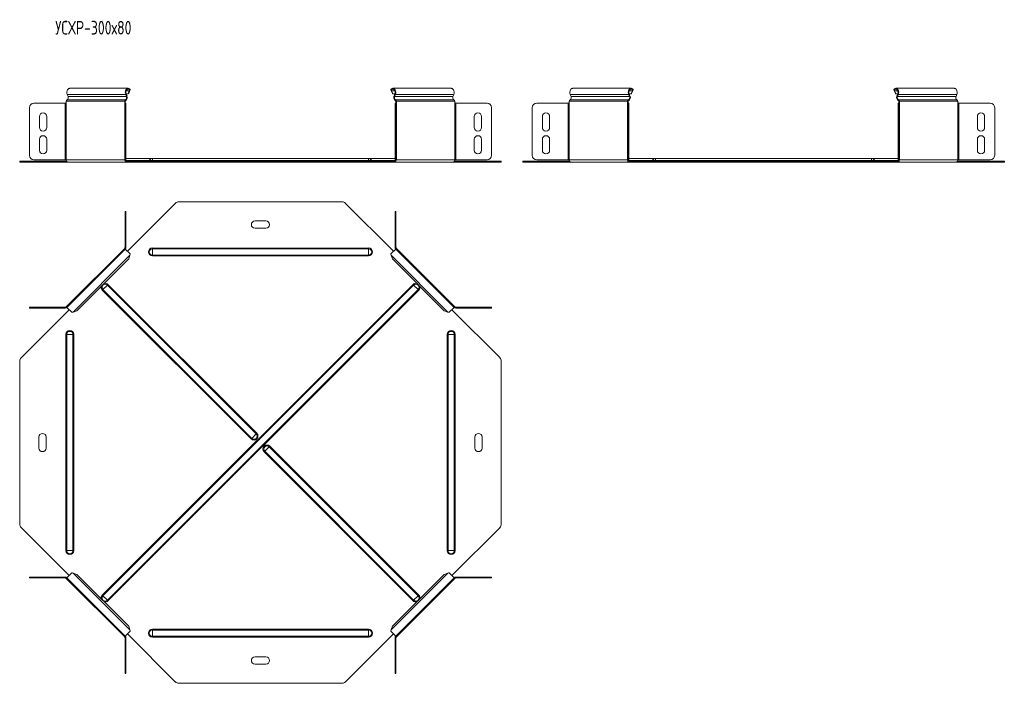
# Model space of a CAD drawing. Header units: millimetres. Extents: x -229 to 1462, y -7545 to 292.
# Tile 4 of 8: x -199 to 881, y -3272 to -2545. Entities that reach past the tile are written whole.
import ezdxf

# ---------------------------------------------------------------- set-up
doc = ezdxf.new("R2010")
doc.units = ezdxf.units.MM
doc.styles.add('SLDTEXTSTYLE3', font='TXT', dxfattribs={"width": 0.7, "bigfont": 'bigfont'})

msp = doc.modelspace()

# ---------------------------------------------------------------- linework, layer by layer
at = {"color": 7, "linetype": 'Continuous', "lineweight": 15}
for p, q in [((-79.7, -2619.8), (-143.8, -2619.8)), ((-78.5, -2622.7), (-79.9, -2626)), ((-77.8, -2622.2), (-79.2, -2625.5)), ((-78.5, -2622.7), (-77.8, -2622.2)), ((-77.6, -2621.1), (-78, -2621.8)), ((208.2, -2621.1), (208.7, -2621.8)), ((209.1, -2622.7), (208.5, -2622.2)), ((209.9, -2625.5), (208.5, -2622.2)), ((210.5, -2626), (209.1, -2622.7)), ((274.4, -2619.8), (210.4, -2619.8)), ((471.7, -2619.8), (407.7, -2619.8)), ((471.6, -2626), (473, -2622.7)), ((472.2, -2625.5), (473.6, -2622.2)), ((473, -2622.7), (473.6, -2622.2)), ((473.9, -2621.1), (473.4, -2621.8)), ((759.6, -2621.1), (760.1, -2621.8)), ((760.5, -2622.7), (759.9, -2622.2)), ((761.3, -2625.5), (759.9, -2622.2)), ((761.9, -2626), (760.5, -2622.7)), ((825.8, -2619.8), (761.8, -2619.8)), ((-146.6, -2626.5), (-145.7, -2628.8)), ((-81.6, -2628.8), (-82.5, -2626.5)), ((-81, -2628.4), (-81.9, -2626)), ((-79.9, -2626), (-81.9, -2626)), ((-79.2, -2625.5), (-79.9, -2626)), ((210.5, -2626), (209.9, -2625.5)), ((212.6, -2626), (210.5, -2626)), ((212.5, -2626), (211.7, -2628.4)), ((213.2, -2626.5), (212.3, -2628.8)), ((276.3, -2628.8), (277.2, -2626.5)), ((405.8, -2628.8), (404.9, -2626.5)), ((468.9, -2626.5), (469.8, -2628.8)), ((469.5, -2626), (470.4, -2628.4)), ((469.5, -2626), (471.6, -2626)), ((471.6, -2626), (472.2, -2625.5)), ((761.9, -2626), (761.3, -2625.5)), ((764, -2626), (761.9, -2626)), ((764, -2626), (763.1, -2628.4)), ((764.6, -2626.5), (763.7, -2628.8)), ((827.8, -2628.8), (828.6, -2626.5)), ((-188.1, -2693.3), (-188.1, -2641.1)), ((-183.1, -2636.1), (-148.7, -2636.1)), ((-148.7, -2636.1), (-147.7, -2636.1)), ((-147.7, -2634.1), (-147.7, -2636.1)), ((-83.6, -2636.1), (-83.6, -2634.1)), ((-83.6, -2636.1), (-83.2, -2636.1)), ((-83.2, -2636.1), (-82.2, -2636.1)), ((-83.2, -2641.1), (-83.2, -2636.1)), ((-83.2, -2641.1), (-83.2, -2693.3)), ((-82.9, -2636.1), (-82.9, -2634.1)), ((-82.2, -2636.1), (-82.2, -2641.1)), ((-82.2, -2641.1), (-82.2, -2693.3)), ((212.8, -2636.1), (213.8, -2636.1)), ((212.8, -2641.1), (212.8, -2636.1)), ((212.8, -2693.3), (212.8, -2641.1)), ((213.5, -2634.1), (213.5, -2636.1)), ((213.8, -2636.1), (213.8, -2641.1)), ((213.8, -2636.1), (214.3, -2636.1)), ((213.8, -2693.3), (213.8, -2641.1)), ((214.3, -2634.1), (214.3, -2636.1)), ((278.3, -2636.1), (278.3, -2634.1)), ((278.3, -2636.1), (279.3, -2636.1)), ((279.3, -2636.1), (313.7, -2636.1)), ((318.7, -2641.1), (318.7, -2693.3)), ((363.3, -2641.1), (363.3, -2693.3)), ((402.7, -2636.1), (368.3, -2636.1)), ((403.8, -2636.1), (402.7, -2636.1)), ((403.8, -2636.1), (403.8, -2634.1)), ((467.8, -2634.1), (467.8, -2636.1)), ((468.3, -2636.1), (467.8, -2636.1)), ((469.3, -2636.1), (468.3, -2636.1)), ((468.3, -2636.1), (468.3, -2641.1)), ((468.3, -2693.3), (468.3, -2641.1)), ((468.5, -2634.1), (468.5, -2636.1)), ((469.3, -2641.1), (469.3, -2636.1)), ((469.3, -2693.3), (469.3, -2641.1)), ((764.3, -2636.1), (765.3, -2636.1)), ((764.3, -2641.1), (764.3, -2636.1)), ((764.3, -2693.3), (764.3, -2641.1)), ((765, -2634.1), (765, -2636.1)), ((765.3, -2636.1), (765.3, -2641.1)), ((765.3, -2636.1), (765.7, -2636.1)), ((765.3, -2693.3), (765.3, -2641.1)), ((765.7, -2634.1), (765.7, -2636.1)), ((829.7, -2636.1), (829.7, -2634.1)), ((829.7, -2636.1), (830.8, -2636.1)), ((830.8, -2636.1), (865.2, -2636.1)), ((870.2, -2641.1), (870.2, -2693.3)), ((-177.1, -2650.8), (-177.1, -2662.8)), ((-169.1, -2662.8), (-169.1, -2650.8)), ((299.7, -2650.8), (299.7, -2662.8)), ((307.7, -2662.8), (307.7, -2650.8)), ((374.3, -2662.8), (374.3, -2650.8)), ((382.3, -2650.8), (382.3, -2662.8)), ((851.2, -2650.8), (851.2, -2662.8)), ((859.2, -2662.8), (859.2, -2650.8)), ((-177.1, -2675.8), (-177.1, -2687.8)), ((-169.1, -2687.8), (-169.1, -2675.8)), ((299.7, -2675.8), (299.7, -2687.8)), ((307.7, -2687.8), (307.7, -2675.8)), ((374.3, -2687.8), (374.3, -2675.8)), ((382.3, -2675.8), (382.3, -2687.8)), ((851.2, -2675.8), (851.2, -2687.8)), ((859.2, -2687.8), (859.2, -2675.8)), ((-148.7, -2698.3), (-183.1, -2698.3)), ((-147.7, -2698.3), (-148.7, -2698.3)), ((-83.2, -2698.3), (-83.6, -2698.3)), ((-83.2, -2698.3), (-83.2, -2693.3)), ((-82.2, -2698.3), (-83.2, -2698.3)), ((-82.2, -2693.3), (-82.2, -2698.3)), ((-53.2, -2696.8), (-82.2, -2696.8)), ((183.8, -2696.8), (-53.2, -2696.8)), ((212.8, -2696.8), (183.8, -2696.8)), ((212.8, -2698.3), (212.8, -2693.3)), ((213.8, -2698.3), (212.8, -2698.3)), ((213.8, -2693.3), (213.8, -2698.3)), ((214.3, -2698.3), (213.8, -2698.3)), ((279.3, -2698.3), (278.3, -2698.3)), ((313.7, -2698.3), (279.3, -2698.3)), ((368.3, -2698.3), (402.7, -2698.3)), ((402.7, -2698.3), (403.8, -2698.3)), ((467.8, -2698.3), (468.3, -2698.3)), ((468.3, -2693.3), (468.3, -2698.3)), ((468.3, -2698.3), (469.3, -2698.3)), ((469.3, -2698.3), (469.3, -2693.3)), ((498.3, -2696.8), (469.3, -2696.8)), ((735.3, -2696.8), (498.3, -2696.8)), ((764.3, -2696.8), (735.3, -2696.8)), ((764.3, -2698.3), (764.3, -2693.3)), ((765.3, -2698.3), (764.3, -2698.3)), ((765.3, -2693.3), (765.3, -2698.3)), ((765.7, -2698.3), (765.3, -2698.3)), ((830.8, -2698.3), (829.7, -2698.3)), ((865.2, -2698.3), (830.8, -2698.3)), ((-198.7, -2700.8), (-198.7, -2699.8)), ((-198.7, -2699.8), (-197.2, -2699.8)), ((-197.2, -2700.8), (-198.7, -2700.8)), ((-197.2, -2699.8), (-147.3, -2699.8)), ((-197.2, -2700.8), (-145.9, -2700.8)), ((-145.9, -2700.8), (-81.9, -2700.8)), ((-81.9, -2699.8), (-80.4, -2699.8)), ((-81.9, -2700.8), (-80.4, -2700.8)), ((-80.4, -2699.8), (-80.4, -2700.8)), ((-80.4, -2699.8), (-27.7, -2699.8)), ((-80.4, -2700.8), (-27.7, -2700.8)), ((-27.7, -2699.8), (-24.2, -2699.8)), ((-24.2, -2700.8), (-27.7, -2700.8)), ((-24.2, -2699.8), (154.8, -2699.8)), ((-24.2, -2700.8), (154.8, -2700.8)), ((154.8, -2699.8), (158.3, -2699.8)), ((158.3, -2700.8), (154.8, -2700.8)), ((158.3, -2699.8), (211.1, -2699.8)), ((158.3, -2700.8), (211.1, -2700.8)), ((211.1, -2699.8), (211.1, -2700.8)), ((211.1, -2699.8), (212.5, -2699.8)), ((211.1, -2700.8), (212.5, -2700.8)), ((212.5, -2700.8), (276.5, -2700.8)), ((276.5, -2700.8), (327.9, -2700.8)), ((277.9, -2699.8), (327.9, -2699.8)), ((327.9, -2699.8), (329.3, -2699.8)), ((329.3, -2700.8), (327.9, -2700.8)), ((329.3, -2699.8), (329.3, -2700.8)), ((352.8, -2699.8), (352.8, -2700.8)), ((354.2, -2699.8), (352.8, -2699.8)), ((352.8, -2700.8), (354.2, -2700.8)), ((404.1, -2699.8), (354.2, -2699.8)), ((405.6, -2700.8), (354.2, -2700.8)), ((469.6, -2700.8), (405.6, -2700.8)), ((471, -2699.8), (469.6, -2699.8)), ((471, -2700.8), (469.6, -2700.8)), ((471, -2699.8), (471, -2700.8)), ((523.7, -2699.8), (471, -2699.8)), ((523.7, -2700.8), (471, -2700.8)), ((527.3, -2699.8), (523.7, -2699.8)), ((523.7, -2700.8), (527.3, -2700.8)), ((527.3, -2699.8), (706.2, -2699.8)), ((527.3, -2700.8), (706.2, -2700.8)), ((706.2, -2699.8), (709.8, -2699.8)), ((709.8, -2700.8), (706.2, -2700.8)), ((709.8, -2699.8), (762.5, -2699.8)), ((709.8, -2700.8), (762.5, -2700.8)), ((762.5, -2699.8), (762.5, -2700.8)), ((762.5, -2699.8), (763.9, -2699.8)), ((762.5, -2700.8), (763.9, -2700.8)), ((763.9, -2700.8), (828, -2700.8)), ((828, -2700.8), (879.3, -2700.8)), ((829.4, -2699.8), (879.3, -2699.8)), ((879.3, -2699.8), (880.8, -2699.8)), ((880.8, -2700.8), (879.3, -2700.8)), ((880.8, -2699.8), (880.8, -2700.8)), ((-80.4, -2798.5), (-27.7, -2745.8)), ((-24.2, -2744.3), (154.8, -2744.3)), ((158.3, -2745.8), (211.1, -2798.5)), ((-83.2, -2754.9), (-83.2, -2759.9)), ((-82.2, -2754.9), (-83.2, -2754.9)), ((-83.2, -2794.3), (-83.2, -2759.9)), ((-82.2, -2759.9), (-82.2, -2754.9)), ((-82.2, -2794.3), (-82.2, -2759.9)), ((213.8, -2754.9), (212.8, -2754.9)), ((212.8, -2754.9), (212.8, -2759.9)), ((212.8, -2759.9), (212.8, -2794.3)), ((213.8, -2759.9), (213.8, -2754.9)), ((213.8, -2759.9), (213.8, -2794.3)), ((71.3, -2765.3), (59.3, -2765.3)), ((59.3, -2773.3), (71.3, -2773.3)), ((-83.6, -2795.4), (-147.7, -2859.4)), ((-82.9, -2796.1), (-83.6, -2795.4)), ((214.3, -2795.4), (213.3, -2796.3)), ((278.3, -2859.4), (214.3, -2795.4)), ((-82.9, -2796.1), (-147, -2860.1)), ((-77.6, -2801.4), (-82.9, -2796.1)), ((-77.8, -2803), (-79.2, -2806.8)), ((213.5, -2796.1), (208.2, -2801.4)), ((209.9, -2806.8), (208.5, -2803)), ((277.6, -2860.1), (213.5, -2796.1)), ((-79.2, -2806.8), (-136.2, -2863.8)), ((266.8, -2863.8), (209.9, -2806.8)), ((-188.1, -2859.8), (-188.1, -2860.8)), ((-183.1, -2859.8), (-188.1, -2859.8)), ((-183.1, -2859.8), (-148.7, -2859.8)), ((-147.7, -2859.4), (-146.7, -2860.3)), ((-147, -2860.1), (-141.6, -2865.5)), ((272.2, -2865.5), (277.6, -2860.1)), ((277.6, -2860.1), (278.3, -2859.4)), ((279.3, -2859.8), (313.7, -2859.8)), ((318.7, -2859.8), (313.7, -2859.8)), ((318.7, -2860.8), (318.7, -2859.8)), ((-197.2, -2915.3), (-144.5, -2862.6)), ((-188.1, -2860.8), (-183.1, -2860.8)), ((-183.1, -2860.8), (-148.7, -2860.8)), ((-136.2, -2863.8), (-140, -2865.2)), ((270.7, -2865.2), (266.8, -2863.8)), ((275.1, -2862.6), (327.9, -2915.3)), ((279.3, -2860.8), (313.7, -2860.8)), ((313.7, -2860.8), (318.7, -2860.8)), ((-198.7, -2918.9), (-198.7, -3097.8)), ((329.3, -3097.8), (329.3, -2918.9)), ((-177.7, -3002.3), (-177.7, -3014.3)), ((-169.7, -3014.3), (-169.7, -3002.3)), ((300.3, -3002.3), (300.3, -3014.3)), ((308.3, -3014.3), (308.3, -3002.3)), ((-197.2, -3101.3), (-144.5, -3154.1)), ((275.1, -3154.1), (327.9, -3101.3)), ((-147, -3156.6), (-141.6, -3151.2)), ((-136.2, -3152.9), (-140, -3151.5)), ((270.7, -3151.5), (266.8, -3152.9)), ((272.2, -3151.2), (277.6, -3156.6)), ((-188.1, -3156.8), (-188.1, -3155.8)), ((-188.1, -3155.8), (-183.1, -3155.8)), ((-183.1, -3156.8), (-188.1, -3156.8)), ((-183.1, -3155.8), (-148.7, -3155.8)), ((-183.1, -3156.8), (-148.7, -3156.8)), ((-147.7, -3157.3), (-146.7, -3156.4)), ((-83.6, -3221.3), (-147.7, -3157.3)), ((-147, -3156.6), (-82.9, -3220.6)), ((-79.2, -3209.8), (-136.2, -3152.9)), ((266.8, -3152.9), (209.9, -3209.8)), ((213.5, -3220.6), (277.6, -3156.6)), ((278.3, -3157.3), (214.3, -3221.3)), ((277.6, -3156.6), (278.3, -3157.3)), ((279.3, -3155.8), (313.7, -3155.8)), ((279.3, -3156.8), (313.7, -3156.8)), ((313.7, -3155.8), (318.7, -3155.8)), ((318.7, -3156.8), (313.7, -3156.8)), ((318.7, -3155.8), (318.7, -3156.8)), ((-77.6, -3215.2), (-82.9, -3220.6)), ((-77.8, -3213.7), (-79.2, -3209.8)), ((213.5, -3220.6), (208.2, -3215.2)), ((209.9, -3209.8), (208.5, -3213.7)), ((-82.9, -3220.6), (-83.6, -3221.3)), ((-83.2, -3222.4), (-83.2, -3256.7)), ((-82.2, -3222.4), (-82.2, -3256.7)), ((-80.4, -3218.1), (-27.7, -3270.9)), ((158.3, -3270.9), (211.1, -3218.1)), ((212.8, -3256.7), (212.8, -3222.4)), ((214.3, -3221.3), (213.3, -3220.4)), ((213.8, -3256.7), (213.8, -3222.4)), ((71.3, -3243.3), (59.3, -3243.3)), ((-83.2, -3261.7), (-83.2, -3256.7)), ((-82.2, -3256.7), (-82.2, -3261.7)), ((59.3, -3251.3), (71.3, -3251.3)), ((212.8, -3261.7), (212.8, -3256.7)), ((213.8, -3256.7), (213.8, -3261.7)), ((-82.2, -3261.7), (-83.2, -3261.7)), ((213.8, -3261.7), (212.8, -3261.7)), ((-24.2, -3272.3), (154.8, -3272.3))]:
    msp.add_line(p, q, dxfattribs=at)
at = {"color": 7, "linetype": 'Continuous', "lineweight": 0}
for p, q in [((-78.5, -2622.7), (-81.9, -2622.7)), ((212.5, -2622.7), (209.1, -2622.7)), ((469.5, -2622.7), (473, -2622.7)), ((764, -2622.7), (760.5, -2622.7)), ((-82.7, -2632.4), (-146.7, -2632.4)), ((-82.5, -2626.5), (-146.6, -2626.5)), ((-81.6, -2628.8), (-145.7, -2628.8)), ((-82.7, -2632.4), (-82.5, -2633.4)), ((-82.5, -2626.5), (-81.9, -2626)), ((-81.6, -2628.8), (-81, -2628.4)), ((212.3, -2628.8), (211.7, -2628.4)), ((276.3, -2628.8), (212.3, -2628.8)), ((213.2, -2626.5), (212.5, -2626)), ((213.3, -2632.4), (213.1, -2633.4)), ((277.2, -2626.5), (213.2, -2626.5)), ((277.4, -2632.4), (213.3, -2632.4)), ((404.7, -2632.4), (468.7, -2632.4)), ((404.9, -2626.5), (468.9, -2626.5)), ((405.8, -2628.8), (469.8, -2628.8)), ((468.7, -2632.4), (468.9, -2633.4)), ((468.9, -2626.5), (469.5, -2626)), ((469.8, -2628.8), (470.4, -2628.4)), ((763.7, -2628.8), (763.1, -2628.4)), ((827.8, -2628.8), (763.7, -2628.8)), ((764.6, -2626.5), (764, -2626)), ((828.6, -2626.5), (764.6, -2626.5)), ((764.8, -2632.4), (764.6, -2633.4)), ((828.8, -2632.4), (764.8, -2632.4)), ((-148.7, -2636.1), (-148.7, -2698.3)), ((-83.6, -2634.1), (-147.7, -2634.1)), ((-147.7, -2698.3), (-147.7, -2636.1)), ((-83.6, -2634.1), (-82.9, -2634.1)), ((-83.6, -2698.3), (-83.6, -2636.1)), ((-82.2, -2641.1), (-83.2, -2641.1)), ((213.8, -2641.1), (212.8, -2641.1)), ((214.3, -2634.1), (213.5, -2634.1)), ((278.3, -2634.1), (214.3, -2634.1)), ((214.3, -2698.3), (214.3, -2636.1)), ((278.3, -2698.3), (278.3, -2636.1)), ((279.3, -2698.3), (279.3, -2636.1)), ((402.7, -2698.3), (402.7, -2636.1)), ((403.8, -2634.1), (467.8, -2634.1)), ((403.8, -2698.3), (403.8, -2636.1)), ((467.8, -2634.1), (468.5, -2634.1)), ((467.8, -2698.3), (467.8, -2636.1)), ((468.3, -2641.1), (469.3, -2641.1)), ((765.3, -2641.1), (764.3, -2641.1)), ((765.7, -2634.1), (765, -2634.1)), ((829.7, -2634.1), (765.7, -2634.1)), ((765.7, -2698.3), (765.7, -2636.1)), ((829.7, -2698.3), (829.7, -2636.1)), ((830.8, -2698.3), (830.8, -2636.1)), ((-83.6, -2698.3), (-147.7, -2698.3)), ((-83.2, -2693.3), (-82.2, -2693.3)), ((-53.2, -2696.8), (-53.2, -2699.2)), ((183.8, -2696.8), (183.8, -2699.2)), ((212.8, -2693.3), (213.8, -2693.3)), ((278.3, -2698.3), (214.3, -2698.3)), ((403.8, -2698.3), (467.8, -2698.3)), ((469.3, -2693.3), (468.3, -2693.3)), ((498.3, -2696.8), (498.3, -2699.2)), ((735.3, -2696.8), (735.3, -2699.2)), ((764.3, -2693.3), (765.3, -2693.3)), ((829.7, -2698.3), (765.7, -2698.3)), ((-197.2, -2699.8), (-197.2, -2700.8)), ((-82.7, -2699.2), (-56.6, -2699.2)), ((-81.9, -2699.8), (-81.9, -2700.8)), ((-56.6, -2699.2), (-53.2, -2699.2)), ((183.8, -2699.2), (-53.2, -2699.2)), ((-53.2, -2699.2), (-53.2, -2699.8)), ((-27.7, -2700.8), (-27.7, -2699.8)), ((-24.2, -2699.8), (-24.2, -2700.8)), ((154.8, -2700.8), (154.8, -2699.8)), ((158.3, -2699.8), (158.3, -2700.8)), ((183.8, -2699.2), (183.8, -2699.8)), ((187.2, -2699.2), (183.8, -2699.2)), ((187.2, -2699.2), (213.4, -2699.2)), ((212.5, -2699.8), (212.5, -2700.8)), ((327.9, -2700.8), (327.9, -2699.8)), ((354.2, -2700.8), (354.2, -2699.8)), ((494.8, -2699.2), (468.7, -2699.2)), ((469.6, -2699.8), (469.6, -2700.8)), ((494.8, -2699.2), (498.3, -2699.2)), ((498.3, -2699.2), (498.3, -2699.8)), ((735.3, -2699.2), (498.3, -2699.2)), ((523.7, -2699.8), (523.7, -2700.8)), ((527.3, -2700.8), (527.3, -2699.8)), ((706.2, -2700.8), (706.2, -2699.8)), ((709.8, -2699.8), (709.8, -2700.8)), ((735.3, -2699.2), (735.3, -2699.8)), ((738.7, -2699.2), (735.3, -2699.2)), ((764.8, -2699.2), (738.7, -2699.2)), ((763.9, -2699.8), (763.9, -2700.8)), ((879.3, -2700.8), (879.3, -2699.8)), ((-83.2, -2759.9), (-82.2, -2759.9)), ((212.8, -2759.9), (213.8, -2759.9)), ((-83.2, -2794.3), (-82.2, -2794.3)), ((-53.2, -2795.9), (-53.2, -2795)), ((-53.2, -2795), (183.8, -2795)), ((183.8, -2795.9), (183.8, -2795)), ((213.8, -2794.3), (212.8, -2794.3)), ((-77.8, -2803), (-140, -2865.2)), ((-53.2, -2802.8), (-53.2, -2795.9)), ((-53.2, -2795.9), (183.8, -2795.9)), ((-53.2, -2802.8), (183.8, -2802.8)), ((-53.2, -2803.7), (-53.2, -2802.8)), ((-53.2, -2803.7), (183.8, -2803.7)), ((183.8, -2802.8), (183.8, -2795.9)), ((183.8, -2803.7), (183.8, -2802.8)), ((270.7, -2865.2), (208.5, -2803)), ((-108.1, -3175.6), (232.6, -2834.9)), ((-102.6, -2835.6), (-107.5, -2840.4)), ((-107.5, -3176.3), (233.2, -2835.6)), ((-101.9, -2834.9), (-102.6, -2835.6)), ((60.7, -2998.8), (-102.6, -2835.6)), ((61.3, -2998.2), (-101.9, -2834.9)), ((233.2, -2835.6), (232.6, -2834.9)), ((238.1, -2840.4), (233.2, -2835.6)), ((-107.5, -2840.4), (-108.1, -2841.1)), ((55.2, -3004.4), (-108.1, -2841.1)), ((55.8, -3003.7), (-107.5, -2840.4)), ((-102.6, -3181.1), (238.1, -2840.4)), ((-101.9, -3181.8), (238.8, -2841.1)), ((238.8, -2841.1), (238.1, -2840.4)), ((-183.1, -2860.8), (-183.1, -2859.8)), ((-148.7, -2859.8), (-148.7, -2860.8)), ((279.3, -2859.8), (279.3, -2860.8)), ((313.7, -2859.8), (313.7, -2860.8)), ((-147.1, -2889.8), (-148.1, -2889.8)), ((-148.1, -3126.8), (-148.1, -2889.8)), ((-140.3, -2889.8), (-147.1, -2889.8)), ((-147.1, -3126.8), (-147.1, -2889.8)), ((-140.3, -3126.8), (-140.3, -2889.8)), ((-139.3, -2889.8), (-140.3, -2889.8)), ((-139.3, -3126.8), (-139.3, -2889.8)), ((269.9, -2889.8), (270.9, -2889.8)), ((269.9, -2889.8), (269.9, -3126.8)), ((270.9, -2889.8), (277.7, -2889.8)), ((270.9, -2889.8), (270.9, -3126.8)), ((277.7, -2889.8), (277.7, -3126.8)), ((277.7, -2889.8), (278.7, -2889.8)), ((278.7, -2889.8), (278.7, -3126.8)), ((60.7, -2998.8), (55.8, -3003.7)), ((61.3, -2998.2), (60.7, -2998.8)), ((55.8, -3003.7), (55.2, -3004.4)), ((69.3, -3018.5), (70, -3017.8)), ((69.3, -3018.5), (232.6, -3181.8)), ((70, -3017.8), (74.8, -3013)), ((70, -3017.8), (233.2, -3181.1)), ((74.8, -3013), (75.5, -3012.3)), ((74.8, -3013), (238.1, -3176.3)), ((75.5, -3012.3), (238.8, -3175.6)), ((-147.1, -3126.8), (-148.1, -3126.8)), ((-140.3, -3126.8), (-147.1, -3126.8)), ((-139.3, -3126.8), (-140.3, -3126.8)), ((269.9, -3126.8), (270.9, -3126.8)), ((270.9, -3126.8), (277.7, -3126.8)), ((277.7, -3126.8), (278.7, -3126.8)), ((-77.8, -3213.7), (-140, -3151.5)), ((270.7, -3151.5), (208.5, -3213.7)), ((-183.1, -3155.8), (-183.1, -3156.8)), ((-148.7, -3156.8), (-148.7, -3155.8)), ((279.3, -3156.8), (279.3, -3155.8)), ((313.7, -3156.8), (313.7, -3155.8)), ((-107.5, -3176.3), (-108.1, -3175.6)), ((-102.6, -3181.1), (-107.5, -3176.3)), ((-101.9, -3181.8), (-102.6, -3181.1)), ((232.6, -3181.8), (233.2, -3181.1)), ((233.2, -3181.1), (238.1, -3176.3)), ((238.1, -3176.3), (238.8, -3175.6)), ((183.8, -3213), (-53.2, -3213)), ((-53.2, -3213), (-53.2, -3213.9)), ((-53.2, -3213.9), (-53.2, -3220.8)), ((183.8, -3213.9), (-53.2, -3213.9)), ((183.8, -3213), (183.8, -3213.9)), ((183.8, -3213.9), (183.8, -3220.8)), ((-83.2, -3222.4), (-82.2, -3222.4)), ((183.8, -3220.8), (-53.2, -3220.8)), ((-53.2, -3220.8), (-53.2, -3221.7)), ((183.8, -3221.7), (-53.2, -3221.7)), ((183.8, -3220.8), (183.8, -3221.7)), ((213.8, -3222.4), (212.8, -3222.4)), ((-83.2, -3256.7), (-82.2, -3256.7)), ((212.8, -3256.7), (213.8, -3256.7))]:
    msp.add_line(p, q, dxfattribs=at)
at = {"color": 7, "linetype": 'Continuous', "lineweight": 15, "flags": 128}
for points in [[(-146.6, -2626.5), (-146.9, -2625.3), (-146.9, -2624), (-146.8, -2622.8), (-146.3, -2621.7), (-145.7, -2620.8), (-144.9, -2620.1), (-144.1, -2619.9), (-143.8, -2619.8)], [(-77.6, -2621.1), (-78.3, -2620.3), (-79.1, -2619.9), (-80, -2619.9), (-80.9, -2620.1), (-81.7, -2620.8), (-82.3, -2621.7), (-82.7, -2622.8), (-82.9, -2624), (-82.8, -2625.3), (-82.5, -2626.5)], [(-78, -2621.8), (-78.8, -2621.1), (-79.6, -2620.8), (-80.5, -2621), (-81.2, -2621.6), (-81.8, -2622.5), (-82.2, -2623.6), (-82.2, -2624.8), (-81.9, -2626)], [(213.2, -2626.5), (213.5, -2625.3), (213.5, -2624), (213.3, -2622.8), (212.9, -2621.7), (212.3, -2620.8), (211.5, -2620.1), (210.6, -2619.9), (209.8, -2619.9), (208.9, -2620.3), (208.2, -2621.1)], [(212.5, -2626), (212.8, -2624.8), (212.8, -2623.6), (212.5, -2622.5), (211.9, -2621.6), (211.1, -2621), (210.2, -2620.8), (209.4, -2621.1), (208.7, -2621.8)], [(274.4, -2619.8), (274.7, -2619.9), (275.6, -2620.1), (276.3, -2620.8), (277, -2621.7), (277.4, -2622.8), (277.6, -2624), (277.5, -2625.3), (277.2, -2626.5)], [(407.7, -2619.8), (407.4, -2619.9), (406.5, -2620.1), (405.7, -2620.8), (405.1, -2621.7), (404.7, -2622.8), (404.5, -2624), (404.6, -2625.3), (404.9, -2626.5)], [(468.9, -2626.5), (468.6, -2625.3), (468.5, -2624), (468.7, -2622.8), (469.2, -2621.7), (469.8, -2620.8), (470.6, -2620.1), (471.4, -2619.9), (472.3, -2619.9), (473.2, -2620.3), (473.9, -2621.1)], [(469.5, -2626), (469.3, -2624.8), (469.3, -2623.6), (469.6, -2622.5), (470.2, -2621.6), (471, -2621), (471.8, -2620.8), (472.7, -2621.1), (473.4, -2621.8)], [(764.6, -2626.5), (764.9, -2625.3), (765, -2624), (764.8, -2622.8), (764.4, -2621.7), (763.7, -2620.8), (763, -2620.1), (762.1, -2619.9), (761.2, -2619.9), (760.4, -2620.3), (759.6, -2621.1)], [(764, -2626), (764.3, -2624.8), (764.2, -2623.6), (763.9, -2622.5), (763.3, -2621.6), (762.5, -2621), (761.7, -2620.8), (760.8, -2621.1), (760.1, -2621.8)], [(825.8, -2619.8), (826.1, -2619.9), (827, -2620.1), (827.8, -2620.8), (828.4, -2621.7), (828.8, -2622.8), (829, -2624), (829, -2625.3), (828.6, -2626.5)]]:
    msp.add_lwpolyline(points, dxfattribs=at)
at = {"color": 7, "linetype": 'Continuous', "lineweight": 15}
for centre, radius, start, end in [((-145.8, -2634), 1.82, 119.6529, 184.4929), ((-148.3, -2630), 2.86, 302.6699, 24.1904), ((-81.8, -2634), 1.82, 119.6529, 184.4929), ((-82.1, -2634.1), 0.811, 119.6529, 184.4929), ((-84.3, -2630), 2.86, 302.6699, 24.1904), ((-84.7, -2630), 4, 302.6699, 24.1904), ((215.3, -2630), 4, 155.8096, 237.3301), ((214.9, -2630), 2.86, 155.8096, 237.3301), ((212.7, -2634.1), 0.811, 355.5071, 60.3471), ((212.4, -2634), 1.82, 355.5071, 60.3471), ((278.9, -2630), 2.86, 155.8096, 237.3301), ((276.5, -2634), 1.82, 355.5071, 60.3471), ((405.6, -2634), 1.82, 119.6529, 184.4929), ((403.2, -2630), 2.86, 302.6699, 24.1904), ((469.6, -2634), 1.82, 119.6529, 184.4929), ((469.3, -2634.1), 0.811, 119.6529, 184.4929), ((467.2, -2630), 2.86, 302.6699, 24.1904), ((466.8, -2630), 4, 302.6699, 24.1904), ((766.7, -2630), 4, 155.8096, 237.3301), ((766.3, -2630), 2.86, 155.8096, 237.3301), ((764.2, -2634.1), 0.811, 355.5071, 60.3471), ((763.9, -2634), 1.82, 355.5071, 60.3471), ((830.4, -2630), 2.86, 155.8096, 237.3301), ((827.9, -2634), 1.82, 355.5071, 60.3471), ((-183.1, -2641.1), 5, 90, 180), ((313.7, -2641.1), 5, 0, 90), ((368.3, -2641.1), 5, 90, 180), ((865.2, -2641.1), 5, 0, 90), ((-173.1, -2650.8), 4, 360, 180), ((303.7, -2650.8), 4, 0, 180), ((378.3, -2650.8), 4, 0, 180), ((855.2, -2650.8), 4, 0, 180), ((-173.1, -2662.8), 4, 180, 360), ((303.7, -2662.8), 4, 180, 0), ((378.3, -2662.8), 4, 180, 0), ((855.2, -2662.8), 4, 180, 0), ((-173.1, -2675.8), 4, 360, 180), ((303.7, -2675.8), 4, 0, 180), ((378.3, -2675.8), 4, 0, 180), ((855.2, -2675.8), 4, 0, 180), ((-183.1, -2693.3), 5, 180, 270), ((-173.1, -2687.8), 4, 180, 360), ((-145.4, -2698.6), 2.23, 171.9505, 258.5782), ((-81.4, -2698.6), 2.23, 171.9505, 258.5782), ((-81.6, -2698.5), 1.34, 171.9505, 258.5782), ((-53.2, -2700.5), 3.68, 90, 158.9773), ((183.8, -2700.5), 3.68, 21.0227, 90), ((212.2, -2698.5), 1.34, 281.4218, 8.0495), ((212, -2698.6), 2.23, 281.4218, 8.0495), ((276.1, -2698.6), 2.23, 281.4218, 8.0495), ((303.7, -2687.8), 4, 180, 0), ((313.7, -2693.3), 5, 270, 0), ((368.3, -2693.3), 5, 180, 270), ((378.3, -2687.8), 4, 180, 0), ((406, -2698.6), 2.23, 171.9505, 258.5782), ((470, -2698.6), 2.23, 171.9505, 258.5782), ((469.9, -2698.5), 1.34, 171.9505, 258.5782), ((498.3, -2700.5), 3.68, 90, 158.9773), ((735.3, -2700.5), 3.68, 21.0227, 90), ((763.7, -2698.5), 1.34, 281.4218, 8.0495), ((763.5, -2698.6), 2.23, 281.4218, 8.0495), ((827.5, -2698.6), 2.23, 281.4218, 8.0495), ((855.2, -2687.8), 4, 180, 0), ((865.2, -2693.3), 5, 270, 0), ((-148.1, -2698.8), 1, 270, 309.7535), ((-57.6, -2698.8), 1, 270, 338.9773), ((188.2, -2698.8), 1, 201.0227, 270), ((278.7, -2698.8), 1, 230.2465, 270), ((403.4, -2698.8), 1, 270, 309.7535), ((493.9, -2698.8), 1, 270, 338.9773), ((739.6, -2698.8), 1, 201.0227, 270), ((830.1, -2698.8), 1, 230.2465, 270), ((-24.2, -2749.3), 5, 90, 135), ((154.8, -2749.3), 5, 45, 90), ((59.3, -2769.3), 4, 90, 270), ((71.3, -2769.3), 4, 270, 90), ((-84.7, -2794.3), 1.5, 315, 0), ((-84.7, -2794.3), 2.5, 315, 0), ((215.3, -2794.3), 2.5, 180, 225), ((215.3, -2794.3), 1.5, 180, 225), ((-148.7, -2858.3), 1.5, 270, 315), ((-148.7, -2858.3), 2.5, 270, 315), ((279.3, -2858.3), 2.5, 225, 270), ((279.3, -2858.3), 1.5, 225, 270), ((-193.7, -2918.9), 5, 135, 180), ((324.3, -2918.9), 5, 0, 45), ((-173.7, -3002.3), 4, 0, 180), ((304.3, -3002.3), 4, 0, 180), ((-173.7, -3014.3), 4, 180, 0), ((304.3, -3014.3), 4, 180, 0), ((-193.7, -3097.8), 5, 180, 225), ((324.3, -3097.8), 5, 315, 0), ((-148.7, -3158.3), 2.5, 45, 90), ((-148.7, -3158.3), 1.5, 45, 90), ((279.3, -3158.3), 2.5, 90, 135), ((279.3, -3158.3), 1.5, 90, 135), ((-84.7, -3222.4), 1.5, 0, 45), ((-84.7, -3222.4), 2.5, 0, 45), ((215.3, -3222.4), 2.5, 135, 180), ((215.3, -3222.4), 1.5, 135, 180), ((59.3, -3247.3), 4, 90, 270), ((71.3, -3247.3), 4, 270, 90), ((-24.2, -3267.3), 5, 225, 270), ((154.8, -3267.3), 5, 270, 315)]:
    msp.add_arc(centre, radius, start, end, dxfattribs=at)
at = {"color": 7, "linetype": 'Continuous', "lineweight": 0}
for centre, radius, start, end in [((-53.2, -2799.3), 4.37, 90, 270), ((183.8, -2799.3), 4.37, 270, 90), ((-53.2, -2799.3), 3.43, 90, 270), ((183.8, -2799.3), 3.43, 270, 90), ((-105, -2838), 4.37, 164.8321, 225), ((-105, -2838), 3.43, 45, 225), ((-105, -2838), 4.37, 45, 105.1679), ((235.7, -2838), 4.37, 74.8327, 135), ((235.7, -2838), 3.43, 315, 135), ((235.7, -2838), 4.37, 315, 15.1673), ((-143.7, -2889.8), 4.37, 0, 180), ((-143.7, -2889.8), 3.43, 0, 180), ((274.3, -2889.8), 4.37, 0, 180), ((274.3, -2889.8), 3.43, 0, 180), ((58.2, -3001.3), 4.37, 225, 45), ((58.2, -3001.3), 3.43, 225, 45), ((72.4, -3015.4), 4.37, 45, 225), ((72.4, -3015.4), 3.43, 45, 225), ((-143.7, -3126.8), 4.37, 180, 0), ((-143.7, -3126.8), 3.43, 180, 0), ((274.3, -3126.8), 4.37, 180, 0), ((274.3, -3126.8), 3.43, 180, 0), ((-105, -3178.7), 4.37, 135, 195.1673), ((-105, -3178.7), 3.43, 135, 315), ((-105, -3178.7), 4.37, 254.8327, 315), ((235.7, -3178.7), 4.37, 225, 285.1679), ((235.7, -3178.7), 3.43, 225, 45), ((235.7, -3178.7), 4.37, 344.8321, 45), ((-53.2, -3217.3), 4.37, 90, 270), ((-53.2, -3217.3), 3.43, 90, 270), ((183.8, -3217.3), 4.37, 270, 90), ((183.8, -3217.3), 3.43, 270, 90)]:
    msp.add_arc(centre, radius, start, end, dxfattribs=at)
at = {"color": 7, "linetype": 'Continuous', "lineweight": 15}
for points in [[(-78.5, -2622.7), (-78.3, -2622.4), (-78.1, -2622), (-78, -2621.8)], [(-77.8, -2622.2), (-77.7, -2621.8), (-77.6, -2621.4), (-77.6, -2621.1)], [(208.2, -2621.1), (208.2, -2621.4), (208.3, -2621.8), (208.5, -2622.2)], [(208.7, -2621.8), (208.8, -2622), (208.9, -2622.4), (209.1, -2622.7)], [(473, -2622.7), (473.2, -2622.4), (473.3, -2622), (473.4, -2621.8)], [(473.9, -2621.1), (473.8, -2621.4), (473.7, -2621.8), (473.6, -2622.2)], [(759.6, -2621.1), (759.7, -2621.4), (759.8, -2621.8), (759.9, -2622.2)], [(760.1, -2621.8), (760.2, -2622), (760.4, -2622.4), (760.5, -2622.7)], [(-77.8, -2803), (-77.7, -2802.5), (-77.6, -2802), (-77.6, -2801.4)], [(208.2, -2801.4), (208.2, -2802), (208.3, -2802.5), (208.5, -2803)], [(-141.6, -2865.5), (-141, -2865.4), (-140.5, -2865.3), (-140, -2865.2)], [(270.7, -2865.2), (271.1, -2865.3), (271.7, -2865.4), (272.2, -2865.5)], [(-141.6, -3151.2), (-141, -3151.3), (-140.5, -3151.4), (-140, -3151.5)], [(270.7, -3151.5), (271.1, -3151.4), (271.7, -3151.3), (272.2, -3151.2)], [(-77.8, -3213.7), (-77.7, -3214.2), (-77.6, -3214.7), (-77.6, -3215.2)], [(208.2, -3215.2), (208.2, -3214.7), (208.3, -3214.2), (208.5, -3213.7)]]:
    msp.add_open_spline(points, degree=3, dxfattribs=at)

# ---------------------------------------------------------------- texts
at = {"color": 7, "linetype": 'Continuous', "lineweight": 0, "insert": (-159.6, -2545.9), "char_height": 15, "attachment_point": 1, "style": 'SLDTEXTSTYLE3'}
msp.add_mtext('\\M+18454\\M+18452\\M+18456\\M+18451-300\\M+1848780', dxfattribs=at)

doc.saveas('drawing.dxf')
